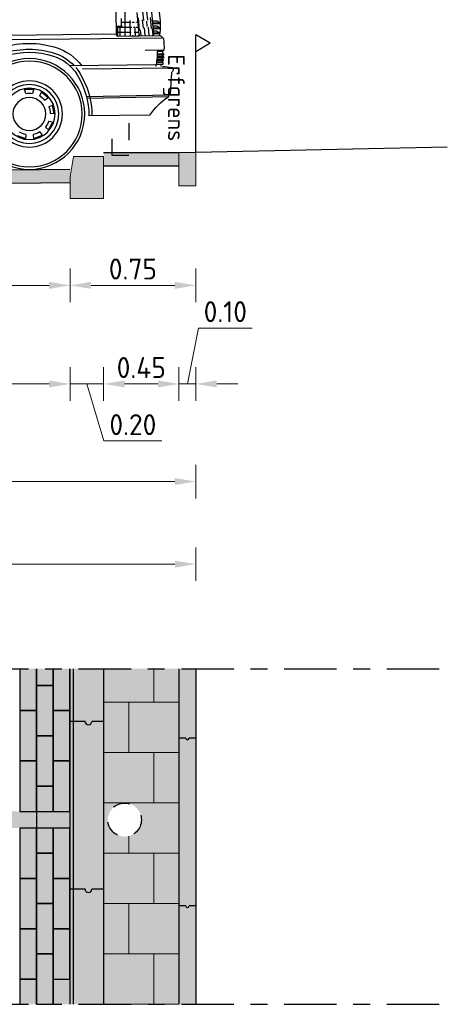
# Model space of a CAD drawing. Header units: metres. Extents: x 104013 to 108981, y 427946 to 428479.
# Tile 252 of 256: x 108871.7 to 108874.25, y 428263.24 to 428269.11. Entities that reach past the tile are written whole.
import ezdxf

# ---------------------------------------------------------------- set-up
doc = ezdxf.new("R2010")
doc.units = ezdxf.units.M
for name, pattern in [('CENTER', [2, 1.25, -0.25, 0.25, -0.25]), ('DASHED2', [0.375, 0.25, -0.125]), ('XX-AFBREEK', [7, 4, -1, 1, -1])]:
    doc.linetypes.add(name, pattern=pattern)
doc.layers.get('DefPoints').update_dxf_attribs({"color": 211, "lineweight": 18})
for name, color, linetype, lineweight in [('N-WE-IE-MEUBILAIR_WEGMEUBILAIR_LICHTMAST-SD', 251, 'Continuous', 25), ('N-WE-OG-TERREIN_ERF-SD', 7, 'Continuous', 25), ('N-WE-VH-KANTOPSLUITING_ELEMENT_INRITBAND-SD', 252, 'Continuous', 25), ('N-WE-VH-KANTVERHARDING-M', 7, 'Continuous', 18), ('N-WE-VH-VERHARDING-GD', 7, 'Continuous', 25), ('N-WE-VH-VERHARDING_TEGEL-AD-50', 252, 'Continuous', 18), ('N-XX-VH-KANTOPSLUITING_OPSLUITBAND-SD', 150, 'Continuous', 0), ('N-XX-VH-KANTOPSLUITING_TROTTOIRBAND-SD', 210, 'Continuous', 0), ('X-XX-AL-AANKLEDING-SD', 251, 'Continuous', 25), ('X-XX-AL-AFBREEKLIJN-GD', 7, 'XX-AFBREEK', 25), ('X-XX-AL-T25', 7, 'Continuous', 25)]:
    doc.layers.add(name, color=color, linetype=linetype, lineweight=lineweight)
doc.layers.add('N-WE-VH-VERHARDING-AP_PARKEERPLAATS', color=7, linetype='Continuous', true_color=0x889692)
doc.layers.add('N-WE-VH-VERHARDING-AP_VOETPAD', color=7, linetype='Continuous', true_color=0xdbdbdb)
doc.styles.add('NLCS-ISO-M50-T25', font='NLCS-ISO.ttf', dxfattribs={"height": 0.125})
doc.dimstyles.new('NLCS-M50-T25-PIJL_l2_h1', dxfattribs={"dimscale": 0.05, "dimtxt": 2.5, "dimasz": 2.5, "dimexe": 2, "dimexo": 2, "dimgap": 0.7, "dimtad": 1, "dimzin": 0, "dimdsep": 46, "dimtxsty": 'NLCS-ISO-M50-T25', "dimcen": 2.5, "dimdle": 2, "dimclrd": 256, "dimclre": 256, "dimclrt": 256, "dimadec": 1, "dimazin": 0, "dimtfac": 1, "dimtofl": 0, "dimtmove": 1, "dimatfit": 0, "dimfxl": 2, "dimfxlon": 1, "dimtfillclr": 256, "dimtolj": 1, "dimtzin": 0, "dimlwd": 18, "dimlwe": 18, "dimarcsym": 0})

# ---------------------------------------------------------------- blocks, each defined once
blk = doc.blocks.new('*D2784')
at = {"layer": 'DefPoints', "color": 0, "transparency": 16777216}
for p in [(108872.2024, 428268.2659), (108872.0024, 428268.0459), (108872.0024, 428266.94)]:
    blk.add_point(p, dxfattribs=at)
at = {"layer": 'N-WE-VH-KANTVERHARDING-M', "lineweight": 18, "transparency": 16777216}
for p, q in [((108872.0024, 428267.04), (108872.0024, 428266.84)), ((108872.2024, 428267.04), (108872.2024, 428266.84)), ((108871.8774, 428266.94), (108871.7524, 428266.94)), ((108872.2024, 428266.94), (108872.0024, 428266.94)), ((108872.1024, 428266.94), (108872.2044, 428266.6)), ((108872.3274, 428266.94), (108872.4524, 428266.94)), ((108872.2044, 428266.6), (108872.5494, 428266.6))]:
    blk.add_line(p, q, dxfattribs=at)
at = {"layer": 'N-WE-VH-KANTVERHARDING-M', "transparency": 16777216}
for points in [[(108871.8774, 428266.9609), (108871.8774, 428266.9192), (108872.0024, 428266.94)], [(108872.3274, 428266.9609), (108872.3274, 428266.9192), (108872.2024, 428266.94)]]:
    blk.add_solid(points, dxfattribs=at)
at = {"layer": 'N-WE-VH-KANTVERHARDING-M', "transparency": 16777216, "insert": (108872.3769, 428266.6975), "char_height": 0.125, "attachment_point": 5, "style": 'NLCS-ISO-M50-T25'}
blk.add_mtext('\\A1;0.20', dxfattribs=at)
blk = doc.blocks.new('*D2785')
at = {"layer": 'DefPoints', "color": 0, "transparency": 16777216}
for p in [(108872.0024, 428268.0459), (108867.303, 428268.0421), (108867.303, 428266.94)]:
    blk.add_point(p, dxfattribs=at)
at = {"layer": 'N-WE-VH-KANTVERHARDING-M', "lineweight": 18, "transparency": 16777216}
for p, q in [((108867.303, 428267.04), (108867.303, 428266.84)), ((108872.0024, 428267.04), (108872.0024, 428266.84)), ((108871.8774, 428266.94), (108867.428, 428266.94))]:
    blk.add_line(p, q, dxfattribs=at)
at = {"layer": 'N-WE-VH-KANTVERHARDING-M', "transparency": 16777216}
for points in [[(108867.428, 428266.9609), (108867.428, 428266.9192), (108867.303, 428266.94)], [(108871.8774, 428266.9609), (108871.8774, 428266.9192), (108872.0024, 428266.94)]]:
    blk.add_solid(points, dxfattribs=at)
at = {"layer": 'N-WE-VH-KANTVERHARDING-M', "transparency": 16777216, "insert": (108869.6527, 428267.0375), "char_height": 0.125, "attachment_point": 5, "style": 'NLCS-ISO-M50-T25'}
blk.add_mtext('\\A1;4.70', dxfattribs=at)
blk = doc.blocks.new('*D2786')
at = {"layer": 'DefPoints', "color": 0, "transparency": 16777216}
for p in [(108872.7517, 428268.1202), (108867.303, 428267.5603), (108872.7517, 428266.3582)]:
    blk.add_point(p, dxfattribs=at)
at = {"layer": 'N-WE-VH-KANTVERHARDING-M', "lineweight": 18, "transparency": 16777216}
for p, q in [((108867.303, 428266.4582), (108867.303, 428266.2582)), ((108872.7517, 428266.4582), (108872.7517, 428266.2582)), ((108867.428, 428266.3582), (108872.6267, 428266.3582))]:
    blk.add_line(p, q, dxfattribs=at)
at = {"layer": 'N-WE-VH-KANTVERHARDING-M', "transparency": 16777216}
for points in [[(108867.428, 428266.379), (108867.428, 428266.3374), (108867.303, 428266.3582)], [(108872.6267, 428266.379), (108872.6267, 428266.3374), (108872.7517, 428266.3582)]]:
    blk.add_solid(points, dxfattribs=at)
at = {"layer": 'N-WE-VH-KANTVERHARDING-M', "transparency": 16777216, "insert": (108870.0274, 428266.4557), "char_height": 0.125, "attachment_point": 5, "style": 'NLCS-ISO-M50-T25'}
blk.add_mtext('\\A1;5.45', dxfattribs=at)
blk = doc.blocks.new('*D2730')
at = {"layer": 'DefPoints', "color": 0, "transparency": 16777216}
for p in [(108872.6517, 428268.3202), (108872.2024, 428268.2659), (108872.6517, 428266.94)]:
    blk.add_point(p, dxfattribs=at)
at = {"layer": 'N-WE-VH-KANTVERHARDING-M', "lineweight": 18, "transparency": 16777216}
for p, q in [((108872.2024, 428267.04), (108872.2024, 428266.84)), ((108872.6517, 428267.04), (108872.6517, 428266.84)), ((108872.3274, 428266.94), (108872.5267, 428266.94))]:
    blk.add_line(p, q, dxfattribs=at)
at = {"layer": 'N-WE-VH-KANTVERHARDING-M', "transparency": 16777216}
for points in [[(108872.3274, 428266.9609), (108872.3274, 428266.9192), (108872.2024, 428266.94)], [(108872.5267, 428266.9609), (108872.5267, 428266.9192), (108872.6517, 428266.94)]]:
    blk.add_solid(points, dxfattribs=at)
at = {"layer": 'N-WE-VH-KANTVERHARDING-M', "transparency": 16777216, "insert": (108872.427, 428267.0375), "char_height": 0.125, "attachment_point": 5, "style": 'NLCS-ISO-M50-T25'}
blk.add_mtext('\\A1;0.45', dxfattribs=at)
blk = doc.blocks.new('*D2731')
at = {"layer": 'DefPoints', "color": 0, "transparency": 16777216}
for p in [(108872.6517, 428268.3169), (108872.7524, 428268.3121), (108872.7524, 428266.94)]:
    blk.add_point(p, dxfattribs=at)
at = {"layer": 'N-WE-VH-KANTVERHARDING-M', "lineweight": 18, "transparency": 16777216}
for p, q in [((108872.702, 428266.94), (108872.7681, 428267.2731)), ((108872.7681, 428267.2731), (108873.0881, 428267.2731)), ((108872.6517, 428267.04), (108872.6517, 428266.84)), ((108872.7524, 428267.04), (108872.7524, 428266.84)), ((108872.5267, 428266.94), (108872.4017, 428266.94)), ((108872.6517, 428266.94), (108872.7524, 428266.94)), ((108872.8774, 428266.94), (108873.0024, 428266.94))]:
    blk.add_line(p, q, dxfattribs=at)
at = {"layer": 'N-WE-VH-KANTVERHARDING-M', "transparency": 16777216}
for points in [[(108872.5267, 428266.9609), (108872.5267, 428266.9192), (108872.6517, 428266.94)], [(108872.8774, 428266.9609), (108872.8774, 428266.9192), (108872.7524, 428266.94)]]:
    blk.add_solid(points, dxfattribs=at)
at = {"layer": 'N-WE-VH-KANTVERHARDING-M', "transparency": 16777216, "insert": (108872.9281, 428267.3706), "char_height": 0.125, "attachment_point": 5, "style": 'NLCS-ISO-M50-T25'}
blk.add_mtext('\\A1;0.10', dxfattribs=at)
blk = doc.blocks.new('*D2788')
at = {"layer": 'DefPoints', "color": 0, "transparency": 16777216}
for p in [(108872.0024, 428268.1759), (108867.603, 428268.0621), (108872.0024, 428267.5275)]:
    blk.add_point(p, dxfattribs=at)
at = {"layer": 'N-WE-VH-KANTVERHARDING-M', "lineweight": 18, "transparency": 16777216}
for p, q in [((108867.603, 428267.6275), (108867.603, 428267.4275)), ((108872.0024, 428267.6275), (108872.0024, 428267.4275)), ((108867.728, 428267.5275), (108871.8774, 428267.5275))]:
    blk.add_line(p, q, dxfattribs=at)
at = {"layer": 'N-WE-VH-KANTVERHARDING-M', "transparency": 16777216}
for points in [[(108867.728, 428267.5483), (108867.728, 428267.5066), (108867.603, 428267.5275)], [(108871.8774, 428267.5483), (108871.8774, 428267.5066), (108872.0024, 428267.5275)]]:
    blk.add_solid(points, dxfattribs=at)
at = {"layer": 'N-WE-VH-KANTVERHARDING-M', "transparency": 16777216, "insert": (108869.8027, 428267.625), "char_height": 0.125, "attachment_point": 5, "style": 'NLCS-ISO-M50-T25'}
blk.add_mtext('\\A1;4.40', dxfattribs=at)
blk = doc.blocks.new('*D2789')
at = {"layer": 'DefPoints', "color": 0, "transparency": 16777216}
for p in [(108872.7517, 428268.3202), (108872.0024, 428268.1759), (108872.7517, 428267.5275)]:
    blk.add_point(p, dxfattribs=at)
at = {"layer": 'N-WE-VH-KANTVERHARDING-M', "lineweight": 18, "transparency": 16777216}
for p, q in [((108872.0024, 428267.6275), (108872.0024, 428267.4275)), ((108872.7517, 428267.6275), (108872.7517, 428267.4275)), ((108872.1274, 428267.5275), (108872.6267, 428267.5275))]:
    blk.add_line(p, q, dxfattribs=at)
at = {"layer": 'N-WE-VH-KANTVERHARDING-M', "transparency": 16777216}
for points in [[(108872.1274, 428267.5483), (108872.1274, 428267.5066), (108872.0024, 428267.5275)], [(108872.6267, 428267.5483), (108872.6267, 428267.5066), (108872.7517, 428267.5275)]]:
    blk.add_solid(points, dxfattribs=at)
at = {"layer": 'N-WE-VH-KANTVERHARDING-M', "transparency": 16777216, "insert": (108872.377, 428267.625), "char_height": 0.125, "attachment_point": 5, "style": 'NLCS-ISO-M50-T25'}
blk.add_mtext('\\A1;0.75', dxfattribs=at)
blk = doc.blocks.new('*D2753')
at = {"layer": 'DefPoints', "color": 0, "transparency": 16777216}
for p in [(108861.3036, 428267.9626), (108872.7524, 428267.9626), (108861.3036, 428265.8662)]:
    blk.add_point(p, dxfattribs=at)
at = {"layer": 'N-WE-VH-KANTVERHARDING-M', "lineweight": 18, "transparency": 16777216}
for p, q in [((108861.3036, 428265.9662), (108861.3036, 428265.7662)), ((108872.7524, 428265.9662), (108872.7524, 428265.7662)), ((108872.6274, 428265.8662), (108861.4286, 428265.8662))]:
    blk.add_line(p, q, dxfattribs=at)
at = {"layer": 'N-WE-VH-KANTVERHARDING-M', "transparency": 16777216}
for points in [[(108861.4286, 428265.887), (108861.4286, 428265.8453), (108861.3036, 428265.8662)], [(108872.6274, 428265.887), (108872.6274, 428265.8453), (108872.7524, 428265.8662)]]:
    blk.add_solid(points, dxfattribs=at)
at = {"layer": 'N-WE-VH-KANTVERHARDING-M', "transparency": 16777216, "insert": (108867.028, 428265.9637), "char_height": 0.125, "attachment_point": 5, "style": 'NLCS-ISO-M50-T25'}
blk.add_mtext('\\A1;11.45', dxfattribs=at)
blk = doc.blocks.new('N-SVH-KANTOPSLUITING_TB_180 200X250-D')
blk.add_hatch(color=8).paths.add_polyline_path([(-0.2, -0.12), (-0.2, -0.25), (0, -0.25), (0, 0), (-0.18, 0)])
at = {"flags": 128}
blk.add_lwpolyline([(-0.2, -0.12), (-0.2, -0.25), (0, -0.25), (0, 0), (-0.18, 0)], close=True, dxfattribs=at)
blk = doc.blocks.new('SOG-ERFGRENS_RECHTS-D')
for p, q in [((0.433, 3.25), (0, 3.5)), ((0, 3), (0, 3.5)), ((0.433, 3.25), (0, 3)), ((0, 0), (0, 3))]:
    blk.add_line(p, q)
blk = doc.blocks.new('N-SVH-KANTOPSLUITING_OB_100X200-D')
blk.add_hatch(color=253).paths.add_polyline_path([(-0.1, -0.2), (0, -0.2), (0, 0), (-0.1, 0)])
at = {"flags": 128}
blk.add_lwpolyline([(-0.1, -0.2), (0, -0.2), (0, 0), (-0.1, 0)], close=True, dxfattribs=at)
blk = doc.blocks.new('SAL-AANKLEDING_BUSJE1_ZIJAANZICHT-D')
for p, q in [((0.1116, 0.7968), (0.1218, 0.9278)), ((0.1244, 0.8313), (0.1294, 0.8962)), ((0.1462, 0.8802), (0.1503, 0.932)), ((0.1702, 0.8788), (0.1744, 0.932)), ((0.1726, 0.8328), (0.1765, 0.8821)), ((0.1957, 0.8198), (0.2016, 0.8954)), ((0.1986, 0.7968), (0.2088, 0.9278)), ((0.2509, 0.786), (0.2509, 0.8806)), ((0.2809, 0.786), (0.2809, 0.937)), ((0.3034, 0.837), (0.3034, 0.892)), ((0.3334, 0.796), (0.3334, 0.936)), ((0.0719, 0.862), (0.0909, 0.875)), ((0.0719, 0.858), (0.1164, 0.858)), ((0.0729, 0.832), (0.0919, 0.845)), ((0.0729, 0.828), (0.114, 0.828)), ((0.0759, 0.862), (0.1167, 0.862)), ((0.0769, 0.832), (0.1143, 0.832)), ((0.0909, 0.875), (0.1177, 0.875)), ((0.0919, 0.845), (0.1153, 0.845)), ((0.1152, 0.791), (0.1181, 0.8286)), ((0.1393, 0.791), (0.143, 0.8394)), ((0.1493, 0.842), (0.1519, 0.8749)), ((0.1633, 0.791), (0.1669, 0.836)), ((0.1874, 0.791), (0.1899, 0.823)), ((0.2018, 0.8385), (0.2152, 0.8385)), ((0.2042, 0.8685), (0.2163, 0.8685)), ((0.2209, 0.786), (0.2209, 0.8372)), ((0.2211, 0.8385), (0.2306, 0.8385)), ((0.2274, 0.8685), (0.2389, 0.8685)), ((0.242, 0.8385), (0.2984, 0.8385)), ((0.2466, 0.8685), (0.2984, 0.8685)), ((0.2984, 0.846), (0.3334, 0.846)), ((0.2984, 0.8385), (0.3334, 0.8385)), ((0.3109, 0.786), (0.3109, 0.837)), ((0.3259, 0.7863), (0.3259, 0.837)), ((0.0545, 0.772), (0.0674, 0.7846)), ((0.0624, 0.773), (0.975, 0.773)), ((0.0709, 0.786), (0.3234, 0.786)), ((0.0762, 0.802), (0.0952, 0.815)), ((0.0762, 0.798), (0.1117, 0.798)), ((0.0802, 0.802), (0.112, 0.802)), ((0.0952, 0.815), (0.113, 0.815)), ((0.1995, 0.8085), (0.2272, 0.8085)), ((0.2359, 0.786), (0.2359, 0.7918)), ((0.2461, 0.8085), (0.3334, 0.8085)), ((0.3334, 0.8), (0.9736, 0.8)), ((0.0514, 0.7008), (0.1634, 0.7008)), ((0.0599, 0.693), (0.0514, 0.7008)), ((0.0521, 0.671), (0.0521, 0.678)), ((0.0521, 0.678), (0.0919, 0.678)), ((0.0521, 0.671), (0.0923, 0.671)), ((0.0532, 0.654), (0.0532, 0.661)), ((0.0532, 0.661), (0.0931, 0.661)), ((0.0532, 0.654), (0.0938, 0.654)), ((0.0599, 0.693), (0.0604, 0.678)), ((0.0599, 0.693), (0.0914, 0.693)), ((0.0608, 0.671), (0.0616, 0.661)), ((0.0623, 0.654), (0.0635, 0.644)), ((0.0077, 0.5936), (0.5378, 0.5936)), ((0.0548, 0.637), (0.0548, 0.644)), ((0.0548, 0.644), (0.095, 0.644)), ((0.0548, 0.637), (0.096, 0.637)), ((0.057, 0.615), (0.057, 0.627)), ((0.057, 0.627), (0.0977, 0.627)), ((0.057, 0.615), (0.1, 0.615)), ((0.0645, 0.637), (0.0662, 0.627)), ((0.0685, 0.615), (0.0709, 0.604)), ((0.1002, 0.6139), (0.6125, 0.6139)), ((0.0084, 0.5679), (0.0181, 0.4376)), ((0.8306, 0.4804), (0.8379, 0.4523)), ((0.8318, 0.4756), (0.885, 0.4756)), ((0.8789, 0.4523), (0.8862, 0.4804)), ((0.023, 0.4329), (0.5144, 0.428)), ((0.0284, 0.4328), (0.0284, 0.4228)), ((0.0284, 0.4228), (0.5142, 0.418)), ((0.7404, 0.4274), (0.7641, 0.4105)), ((0.7445, 0.4245), (0.7852, 0.4586)), ((0.7955, 0.4369), (0.783, 0.4631)), ((0.7104, 0.3291), (0.7196, 0.3815)), ((0.7415, 0.3714), (0.7151, 0.3835)), ((0.14, 0.314), (0.5035, 0.314)), ((0.7054, 0.3287), (0.7344, 0.331)), ((0.7422, 0.2866), (0.7142, 0.2789)), ((0.7456, 0.2342), (0.719, 0.2802)), ((0.742, 0.2307), (0.7628, 0.2511)), ((0.7973, 0.2221), (0.7808, 0.1981)), ((0.8336, 0.1841), (0.7836, 0.2023)), ((0.8331, 0.1791), (0.8359, 0.2081)), ((0.881, 0.2081), (0.8837, 0.1791)), ((0.9332, 0.2023), (0.8832, 0.1841))]:
    blk.add_line(p, q)
for radius in [0.33, 0.315, 0.197, 0.176, 0.153, 0.098]:
    blk.add_circle((0.8584, 0.33), radius)
for centre, radius, start, end in [((0.4686, 0.8562), 0.3967, 169.63435, 190.19792), ((0.4869, 0.7241), 0.4361, 174.10743, 183.07336), ((0.058, 0.7684), 0.005, 134.51853, 174.10743), ((0.0709, 0.781), 0.005, 90, 134.51853), ((0.1215, 0.796), 0.01, 175.51893, 270), ((0.2085, 0.796), 0.01, 175.51893, 270), ((0.3234, 0.796), 0.01, 270, 0), ((0.7918, 0.4292), 0.3104, 108.22564, 143.4718), ((0.8618, 0.2164), 0.5344, 73.70959, 108.22564), ((0.8618, 0.2164), 0.4994, 73.70959, 108.22564), ((0.5025, 0.6986), 0.4111, 180.78704, 193.30455), ((0.7918, 0.4292), 0.2574, 108.22564, 149.28525), ((0.7918, 0.4292), 0.2754, 108.22564, 137.86623), ((0.8618, 0.2164), 0.4814, 73.70959, 108.22564), ((0.0148, 0.5828), 0.0162, 125.56031, 246.79471), ((0.0628, 0.3942), 0.2098, 90.38615, 105.88573), ((0.7918, 0.4292), 0.2754, 140.58957, 149.28525), ((0.9807, 0.3169), 0.4952, 149.28525, 180.25434), ((0.9807, 0.3169), 0.4772, 149.28525, 180.3449), ((0.0231, 0.4379), 0.005, 184.08562, 268.84267), ((-0.1784, 0.0988), 0.3843, 34.04988, 57.44689), ((0.8584, 0.33), 0.124, 120.4792, 139.5208), ((0.8584, 0.33), 0.124, 80.4792, 99.5208), ((0.8584, 0.33), 0.124, 160.4792, 179.5208), ((0.8584, 0.33), 0.124, 200.4792, 219.5208), ((0.8584, 0.33), 0.124, 240.4792, 259.5208), ((0.8584, 0.33), 0.124, 280.4792, 299.5208)]:
    blk.add_arc(centre, radius, start, end)

msp = doc.modelspace()

# ---------------------------------------------------------------- hatches: boundary and pattern name
at = {"layer": 'N-WE-VH-KANTOPSLUITING_ELEMENT_INRITBAND-SD'}
h = msp.add_hatch(color=253, dxfattribs=at)
h.dxf.hatch_style = 1
h.paths.add_polyline_path([(108872.2017, 428263.2429), (108872.2017, 428265.2429), (108872.0017, 428265.2429), (108872.0017, 428263.2429)])
h = msp.add_hatch(color=253, dxfattribs=at)
h.dxf.hatch_style = 1
h.paths.add_polyline_path([(108872.6517, 428263.2429), (108872.6517, 428265.2429), (108872.7517, 428265.2429), (108872.7517, 428263.2429)])
at = {"layer": 'N-WE-VH-VERHARDING-AP_PARKEERPLAATS'}
h = msp.add_hatch(color=256, dxfattribs=at)
h.dxf.hatch_style = 1
h.paths.add_polyline_path([(108867.6018, 428268.1702), (108867.5028, 428268.1702), (108867.5028, 428268.0902), (108867.6028, 428268.0909)])
h.paths.add_polyline_path([(108867.5032, 428268.1602), (108867.4032, 428268.1602), (108867.4028, 428268.0802), (108867.5032, 428268.0802)])
h.paths.add_polyline_path([(108867.4028, 428268.1502), (108867.3032, 428268.1502), (108867.3032, 428268.0702), (108867.4028, 428268.0702)])
h.paths.add_polyline_path([(108867.6018, 428268.1702), (108867.6028, 428268.0909), (108867.9177, 428268.0938), (108872.0018, 428268.1402), (108872.0018, 428268.2202)])
at = {"layer": 'N-WE-VH-VERHARDING-AP_VOETPAD'}
h = msp.add_hatch(color=256, dxfattribs=at)
h.dxf.hatch_style = 1
h.paths.add_polyline_path([(108872.6517, 428268.3202), (108872.2018, 428268.3202), (108872.2028, 428268.2402), (108872.6517, 428268.2401)])
h = msp.add_hatch(color=256, dxfattribs=at)
h.paths.add_polyline_path([(108872.002, 428264.9929), (108871.902, 428264.9929), (108871.902, 428264.8429), (108871.902, 428264.6929), (108872.002, 428264.6929)])
h.paths.add_polyline_path([(108871.902, 428265.1429), (108871.802, 428265.1429), (108871.802, 428264.9929), (108871.802, 428264.8429), (108871.902, 428264.8429)])
h.paths.add_polyline_path([(108871.802, 428264.9929), (108871.702, 428264.9929), (108871.702, 428264.6929), (108871.802, 428264.6929)])
h.paths.add_polyline_path([(108871.802, 428265.2429), (108871.702, 428265.2429), (108871.702, 428264.9929), (108871.802, 428264.9929)])
h.paths.add_polyline_path([(108871.902, 428265.2429), (108871.802, 428265.2429), (108871.802, 428265.1429), (108871.902, 428265.1429)])
h.paths.add_polyline_path([(108872.002, 428265.2429), (108871.902, 428265.2429), (108871.902, 428265.1429), (108871.902, 428264.9929), (108872.002, 428264.9929)])
h = msp.add_hatch(color=256, dxfattribs=at)
edge = h.paths.add_edge_path()
edge.add_arc((108872.3278, 428264.3422), 0.1, 0, 360)
h.paths.add_polyline_path([(108872.2017, 428265.2429), (108872.6514, 428265.2429), (108872.6517, 428263.2429), (108872.2017, 428263.2429)])
h = msp.add_hatch(color=256, dxfattribs=at)
h.paths.add_polyline_path([(108871.802, 428264.6929), (108871.702, 428264.6929), (108871.702, 428264.3929), (108871.802, 428264.3929)])
h.paths.add_polyline_path([(108871.902, 428264.8429), (108871.802, 428264.8429), (108871.802, 428264.5429), (108871.902, 428264.5429)])
h.paths.add_polyline_path([(108871.902, 428264.5429), (108871.802, 428264.5429), (108871.802, 428264.3929), (108871.902, 428264.3929)])
msp.add_hatch(color=256, dxfattribs=at).paths.add_polyline_path([(108872.002, 428264.6929), (108871.902, 428264.6929), (108871.902, 428264.3929), (108872.002, 428264.3929)])
at = {"layer": 'N-WE-VH-VERHARDING-AP_VOETPAD', "true_color": 0xffffff}
h = msp.add_hatch(color=7, dxfattribs=at)
h.dxf.hatch_style = 1
h.paths.add_polyline_path([(108871.802, 428264.3929), (108871.602, 428264.3929), (108871.602, 428264.2929), (108871.802, 428264.2929)])
at = {"layer": 'N-WE-VH-VERHARDING-AP_VOETPAD'}
h = msp.add_hatch(color=256, dxfattribs=at)
h.dxf.hatch_style = 1
h.paths.add_polyline_path([(108872.002, 428264.3929), (108871.802, 428264.3929), (108871.802, 428264.2929), (108872.002, 428264.2929)])
h = msp.add_hatch(color=256, dxfattribs=at)
h.paths.add_polyline_path([(108871.802, 428264.1429), (108871.802, 428264.2929), (108871.702, 428264.2929), (108871.702, 428264.1429), (108871.702, 428263.9929), (108871.802, 428263.9929)])
h.paths.add_polyline_path([(108871.902, 428264.2929), (108871.802, 428264.2929), (108871.802, 428264.1429), (108871.902, 428264.1429)])
h.paths.add_polyline_path([(108872.002, 428264.2929), (108871.902, 428264.2929), (108871.902, 428264.1429), (108871.902, 428263.9929), (108872.002, 428263.9929)])
h.paths.add_polyline_path([(108871.902, 428263.9929), (108871.902, 428264.1429), (108871.802, 428264.1429), (108871.802, 428263.8429), (108871.902, 428263.8429)])
h.paths.add_polyline_path([(108871.802, 428263.9929), (108871.702, 428263.9929), (108871.702, 428263.6929), (108871.802, 428263.6929), (108871.802, 428263.8429)])
h.paths.add_polyline_path([(108871.902, 428263.8429), (108871.802, 428263.8429), (108871.802, 428263.5429), (108871.902, 428263.5429), (108871.902, 428263.6929)])
h.paths.add_polyline_path([(108872.002, 428263.9929), (108871.902, 428263.9929), (108871.902, 428263.6929), (108872.002, 428263.6929)])
h.paths.add_polyline_path([(108872.002, 428263.6929), (108871.902, 428263.6929), (108871.902, 428263.3929), (108872.002, 428263.3929)])
h.paths.add_polyline_path([(108872.002, 428263.3929), (108871.902, 428263.3929), (108871.902, 428263.2429), (108872.002, 428263.2429)])
h.paths.add_polyline_path([(108871.902, 428263.3929), (108871.902, 428263.5429), (108871.802, 428263.5429), (108871.802, 428263.2429), (108871.902, 428263.2429)])
h = msp.add_hatch(color=256, dxfattribs=at)
h.paths.add_polyline_path([(108871.802, 428263.3929), (108871.702, 428263.3929), (108871.702, 428263.2429), (108871.802, 428263.2429)])
h.paths.add_polyline_path([(108871.802, 428263.5429), (108871.802, 428263.6929), (108871.702, 428263.6929), (108871.702, 428263.3929), (108871.802, 428263.3929)])
at = {"layer": 'N-WE-VH-VERHARDING_TEGEL-AD-50'}
h = msp.add_hatch(dxfattribs=at)
h.set_pattern_fill('AVH-TEGEL_300X300_HALFST', color=256, angle=90, pattern_type=2)
h.set_pattern_definition([(90, (108874.30168, 428263.24286), (-0.15, 0.3), [0.3, -0.3]), (180, (108874.30168, 428263.24286), (-4e-17, -0.3), [])])
edge = h.paths.add_edge_path()
edge.add_arc((108872.3278, 428264.3422), 0.1, 0, 360)
h.paths.add_polyline_path([(108872.2017, 428263.2429), (108872.6517, 428263.2429), (108872.6517, 428265.2429), (108872.2017, 428265.2429)])

# ---------------------------------------------------------------- linework, layer by layer
at = {"flags": 128}
msp.add_lwpolyline([(108874.2517, 428268.3502), (108872.7517, 428268.3202)], dxfattribs=at)
at = {"layer": 'N-WE-IE-MEUBILAIR_WEGMEUBILAIR_LICHTMAST-SD', "linetype": 'DASHED2', "ltscale": 0.2}
msp.add_lwpolyline([(108872.3519, 428268.4936), (108872.3526, 428268.3011), (108872.2526, 428268.3015), (108872.2533, 428268.4912)], dxfattribs=at)
msp.add_circle((108872.3278, 428264.3422), 0.1, dxfattribs=at)
at = {"layer": 'N-WE-VH-VERHARDING-AP_VOETPAD', "flags": 128}
msp.add_lwpolyline([(108872.7517, 428265.2429), (108872.7517, 428263.2429)], dxfattribs=at)
at = {"layer": 'N-WE-VH-VERHARDING-GD', "flags": 128}
for points in [[(108872.2018, 428268.3202), (108872.6524, 428268.3202)], [(108867.6018, 428268.1702), (108872.0018, 428268.2202)], [(108872.2018, 428268.2401), (108872.6524, 428268.2401)], [(108867.6028, 428268.0909), (108872.0018, 428268.1402)], [(108872.0017, 428265.2429), (108872.0017, 428263.2429)], [(108872.002, 428265.2429), (108872.002, 428263.2429)], [(108872.002, 428265.2429), (108872.002, 428263.2429)], [(108872.0217, 428265.2429), (108872.0217, 428263.2429)], [(108872.2017, 428265.2429), (108872.2017, 428263.2429)], [(108872.2017, 428265.2429), (108872.2017, 428263.2429)], [(108872.6517, 428265.2429), (108872.6517, 428263.2429)], [(108872.7517, 428265.2429), (108872.7517, 428263.2429)]]:
    msp.add_lwpolyline(points, dxfattribs=at)
at = {"layer": 'N-WE-VH-VERHARDING-GD'}
for points in [[(108871.702, 428265.2429), (108871.702, 428264.9929), (108871.802, 428264.9929), (108871.802, 428265.2429)], [(108871.802, 428265.2429), (108871.802, 428265.1429), (108871.902, 428265.1429), (108871.902, 428265.2429)], [(108871.902, 428265.2429), (108871.902, 428264.9929), (108872.002, 428264.9929), (108872.002, 428265.2429)], [(108872.0917, 428264.9292), (108872.0017, 428264.9292)], [(108872.2017, 428264.9292), (108872.1317, 428264.9292)], [(108872.6917, 428264.8292), (108872.6517, 428264.8292)], [(108872.7517, 428264.8292), (108872.7117, 428264.8292)], [(108871.802, 428264.3929), (108871.802, 428264.2929)], [(108872.0917, 428263.9292), (108872.0017, 428263.9292)], [(108872.2017, 428263.9292), (108872.1317, 428263.9292)], [(108872.6917, 428263.8292), (108872.6517, 428263.8292)], [(108872.7517, 428263.8292), (108872.7117, 428263.8292)], [(108871.802, 428263.2429), (108871.802, 428263.3929), (108871.702, 428263.3929), (108871.702, 428263.2429)], [(108871.802, 428263.2429), (108871.802, 428263.3929)], [(108871.902, 428263.3929), (108871.902, 428263.2429)]]:
    msp.add_lwpolyline(points, dxfattribs=at)
for points in [[(108871.802, 428264.8429), (108871.902, 428264.8429), (108871.902, 428265.1429), (108871.802, 428265.1429)], [(108871.702, 428264.6929), (108871.802, 428264.6929), (108871.802, 428264.9929), (108871.702, 428264.9929)], [(108871.902, 428264.6929), (108872.002, 428264.6929), (108872.002, 428264.9929), (108871.902, 428264.9929)], [(108871.802, 428264.5429), (108871.902, 428264.5429), (108871.902, 428264.8429), (108871.802, 428264.8429)], [(108871.702, 428264.3929), (108871.802, 428264.3929), (108871.802, 428264.6929), (108871.702, 428264.6929)], [(108871.902, 428264.3929), (108872.002, 428264.3929), (108872.002, 428264.6929), (108871.902, 428264.6929)], [(108871.802, 428264.3929), (108871.902, 428264.3929), (108871.902, 428264.5429), (108871.802, 428264.5429)], [(108871.702, 428263.9929), (108871.802, 428263.9929), (108871.802, 428264.2929), (108871.702, 428264.2929)], [(108871.802, 428264.1429), (108871.902, 428264.1429), (108871.902, 428264.2929), (108871.802, 428264.2929)], [(108871.902, 428263.9929), (108872.002, 428263.9929), (108872.002, 428264.2929), (108871.902, 428264.2929)], [(108871.802, 428263.8429), (108871.902, 428263.8429), (108871.902, 428264.1429), (108871.802, 428264.1429)], [(108871.702, 428263.6929), (108871.802, 428263.6929), (108871.802, 428263.9929), (108871.702, 428263.9929)], [(108871.902, 428263.6929), (108872.002, 428263.6929), (108872.002, 428263.9929), (108871.902, 428263.9929)], [(108871.802, 428263.5429), (108871.902, 428263.5429), (108871.902, 428263.8429), (108871.802, 428263.8429)], [(108871.702, 428263.3929), (108871.802, 428263.3929), (108871.802, 428263.6929), (108871.702, 428263.6929)], [(108871.902, 428263.3929), (108872.002, 428263.3929), (108872.002, 428263.6929), (108871.902, 428263.6929)], [(108871.802, 428263.2429), (108871.902, 428263.2429), (108871.902, 428263.5429), (108871.802, 428263.5429)]]:
    msp.add_lwpolyline(points, close=True, dxfattribs=at)
for centre, radius in [((108872.1117, 428264.9292), 0.02), ((108872.7017, 428264.8292), 0.01), ((108872.1117, 428263.9292), 0.02), ((108872.7017, 428263.8292), 0.01)]:
    msp.add_arc(centre, radius, 180, 0, dxfattribs=at)
at = {"layer": 'X-XX-AL-AFBREEKLIJN-GD', "linetype": 'CENTER', "ltscale": 0.25}
for points in [[(108859.8036, 428265.2429), (108874.2517, 428265.2429)], [(108859.8036, 428263.2429), (108874.2517, 428263.2429)]]:
    msp.add_lwpolyline(points, dxfattribs=at)

# ---------------------------------------------------------------- block references
at = {"layer": 'N-WE-OG-TERREIN_ERF-SD', "xscale": 0.2, "yscale": 0.2}
msp.add_blockref('SOG-ERFGRENS_RECHTS-D', (108872.7517, 428268.3202), dxfattribs=at)
at = {"layer": 'N-XX-VH-KANTOPSLUITING_OPSLUITBAND-SD', "xscale": -1}
msp.add_blockref('N-SVH-KANTOPSLUITING_OB_100X200-D', (108872.6517, 428268.3202), dxfattribs=at)
at = {"layer": 'N-XX-VH-KANTOPSLUITING_TROTTOIRBAND-SD'}
msp.add_blockref('N-SVH-KANTOPSLUITING_TB_180 200X250-D', (108872.2024, 428268.2959), dxfattribs=at)
at = {"layer": 'X-XX-AL-AANKLEDING-SD', "xscale": -1, "rotation": 0.678310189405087}
msp.add_blockref('SAL-AANKLEDING_BUSJE1_ZIJAANZICHT-D', (108872.6221, 428268.2291), dxfattribs=at)

# ---------------------------------------------------------------- texts
at = {"layer": 'X-XX-AL-T25', "insert": (108872.6859, 428268.3868), "char_height": 0.1, "width": 0.660638, "attachment_point": 3, "rotation": 270.00544, "style": 'NLCS-ISO-M50-T25'}
msp.add_mtext('Erfgrens', dxfattribs=at)

# ---------------------------------------------------------------- dimensions: what is measured, and where the dimension line sits
at = {"layer": 'N-WE-VH-KANTVERHARDING-M'}
for base, p1, p2, picture, middle in [((108872.7517, 428267.5275), (108872.0024, 428268.1759), (108872.7517, 428268.3202), '*D2789', (108872.377, 428267.625)), ((108872.0024, 428267.5275), (108867.603, 428268.0621), (108872.0024, 428268.1759), '*D2788', (108869.8027, 428267.625))]:
    dim = msp.add_linear_dim(base=base, p1=p1, p2=p2, angle=180, dimstyle='NLCS-M50-T25-PIJL_l2_h1', dxfattribs=at)
    dim.commit()
    dim.dimension.update_dxf_attribs({"geometry": picture, "text_midpoint": middle})
for base, p1, p2, picture, middle in [((108872.6517, 428266.94), (108872.2024, 428268.2659), (108872.6517, 428268.3202), '*D2730', (108872.427, 428266.94)), ((108872.7524, 428266.94), (108872.6517, 428268.3169), (108872.7524, 428268.3121), '*D2731', (108872.8031, 428267.2731))]:
    dim = msp.add_linear_dim(base=base, p1=p1, p2=p2, dimstyle='NLCS-M50-T25-PIJL_l2_h1', dxfattribs=at)
    dim.commit()
    dim.dimension.update_dxf_attribs({"geometry": picture, "text_midpoint": middle, "dimtype": 160})
for base, p1, p2, picture, middle in [((108872.0024, 428266.94), (108872.2024, 428268.2659), (108872.0024, 428268.0459), '*D2784', (108872.2394, 428266.6975)), ((108872.7517, 428266.3582), (108867.303, 428267.5603), (108872.7517, 428268.1202), '*D2786', (108870.0274, 428266.4557)), ((108867.303, 428266.94), (108872.0024, 428268.0459), (108867.303, 428268.0421), '*D2785', (108869.6527, 428267.0375))]:
    dim = msp.add_linear_dim(base=base, p1=p1, p2=p2, dimstyle='NLCS-M50-T25-PIJL_l2_h1', dxfattribs=at)
    dim.commit()
    dim.dimension.update_dxf_attribs({"geometry": picture, "text_midpoint": middle})
dim = msp.add_aligned_dim(p1=(108872.7524, 428267.9626), p2=(108861.3036, 428267.9626), distance=2.0964, dimstyle='NLCS-M50-T25-PIJL_l2_h1', dxfattribs=at)
dim.commit()
dim.dimension.update_dxf_attribs({"geometry": '*D2753', "text_midpoint": (108867.028, 428265.9637)})

doc.saveas('drawing.dxf')
